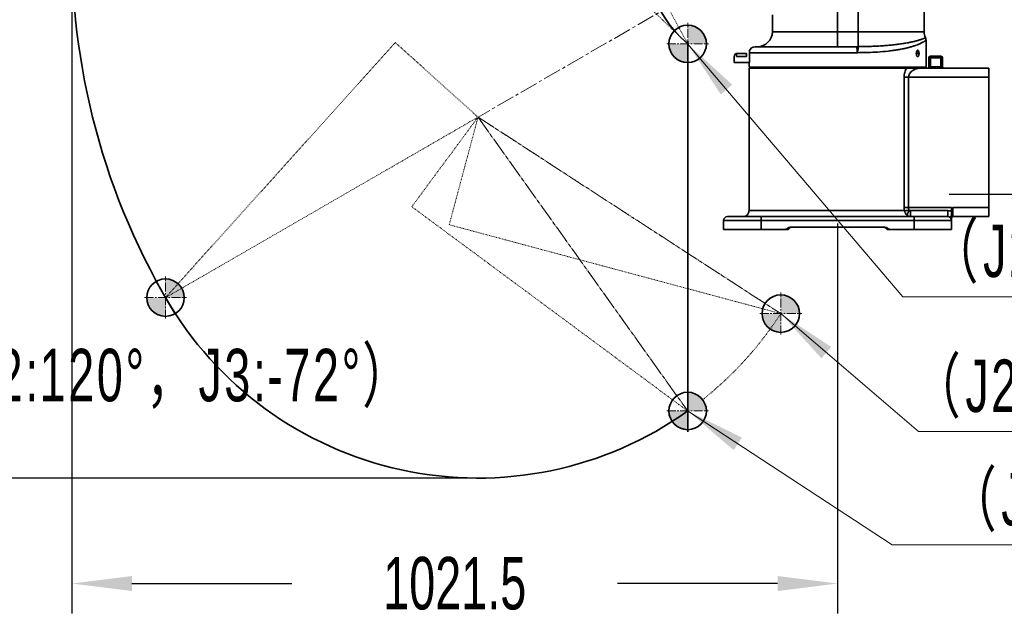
# Model space of a CAD drawing. Header units: millimetres. Extents: x 3881 to 9821, y -2100 to 2100.
# Tile 3 of 27: x 5085 to 6399, y -474 to 323. Entities that reach past the tile are written whole.
import ezdxf

# ---------------------------------------------------------------- set-up
doc = ezdxf.new("R2010")
doc.units = ezdxf.units.MM
doc.header["$PDSIZE"] = -5
doc.linetypes.add('点画线', pattern=[18, 12, -2, 2, -2])
doc.linetypes.add('虚线', pattern=[2, 1, -1])
doc.layers.get('0').update_dxf_attribs({"lineweight": 35})
for name, color, linetype, lineweight in [('中心线层', 1, '点画线', 18), ('尺寸线层', 3, 'Continuous', 18), ('粗实线层', 7, 'Continuous', 35), ('虚线层', 6, '虚线', 18)]:
    doc.layers.add(name, color=color, linetype=linetype, lineweight=lineweight)
doc.styles.add('标准', font='FSGB2312.ttf', dxfattribs={"width": 0.667})
doc.dimstyles.new('标准', dxfattribs={"dimscale": 20, "dimtxt": 3.5, "dimasz": 4, "dimexe": 2, "dimexo": 0, "dimtad": 1, "dimdsep": 46, "dimtxsty": '标准', "dimblk": '_CAXARROW', "dimcen": 0, "dimdle": 6, "dimazin": 2, "dimtfac": 0.707107, "dimtdec": 3, "dimtmove": 2, "dimatfit": 3, "dimfxl": 1, "dimfrac": 2, "dimtolj": 1, "dimarcsym": 1})

# ---------------------------------------------------------------- blocks, each defined once
blk = doc.blocks.new('_CAXARROW')
blk.add_hatch(color=0).paths.add_polyline_path([(0, 0), (-1, 0.125), (-1, -0.125)], flags=0)
blk = doc.blocks.new('*D33')
at = {"layer": 'Defpoints', "color": 0, "transparency": 16777216}
for p in [(4624.1, 1349.7), (6086.6, 1349.7), (5696.9, -288.3)]:
    blk.add_point(p, dxfattribs=at)
at = {"layer": '尺寸线层', "color": 0, "linetype": 'Continuous', "lineweight": -2, "transparency": 16777216}
for p, q in [((6086.6, 1349.7), (4584.1, 1349.7)), ((4624.1, 1269.7), (4624.1, 601.5)), ((4624.1, -208.3), (4624.1, 459.9)), ((5696.9, -288.3), (4584.1, -288.3))]:
    blk.add_line(p, q, dxfattribs=at)
at = {"layer": '尺寸线层', "color": 0, "lineweight": -2, "transparency": 16777216, "xscale": 80, "yscale": 80, "zscale": 80}
for p, rotation in [((4624.1, 1349.7), 90), ((4624.1, -288.3), 270)]:
    blk.add_blockref('_CAXARROW', p, dxfattribs=dict(at, rotation=rotation))
at = {"layer": '尺寸线层', "color": 0, "transparency": 16777216, "insert": (4624.1, 530.7), "char_height": 70, "width": 270.215, "attachment_point": 5, "rotation": 90, "style": '标准', "bg_fill": 3, "box_fill_scale": 1.1, "bg_fill_color": 256, "bg_fill_true_color": 13158600, "bg_fill_transparency": 0}
blk.add_mtext('\\A1;1638', dxfattribs=at)
blk = doc.blocks.new('*D34')
at = {"layer": 'Defpoints', "color": 0, "transparency": 16777216}
for p in [(5155.1, 418.1), (6176.6, 51.4), (6176.6, -428.9)]:
    blk.add_point(p, dxfattribs=at)
at = {"layer": '尺寸线层', "color": 0, "linetype": 'Continuous', "lineweight": -2, "transparency": 16777216}
for p, q in [((5155.1, 418.1), (5155.1, -468.9)), ((6176.6, 51.4), (6176.6, -468.9)), ((5235.1, -428.9), (5562.7, -428.9)), ((6096.6, -428.9), (5768.9, -428.9))]:
    blk.add_line(p, q, dxfattribs=at)
at = {"layer": '尺寸线层', "color": 0, "lineweight": -2, "transparency": 16777216, "xscale": 80, "yscale": 80, "zscale": 80, "rotation": 180}
blk.add_blockref('_CAXARROW', (5155.1, -428.9), dxfattribs=at)
at = {"layer": '尺寸线层', "color": 0, "lineweight": -2, "transparency": 16777216, "xscale": 80, "yscale": 80, "zscale": 80}
blk.add_blockref('_CAXARROW', (6176.6, -428.9), dxfattribs=at)
at = {"layer": '尺寸线层', "color": 0, "transparency": 16777216, "insert": (5665.8, -428.9), "char_height": 70, "width": 419.943, "attachment_point": 5, "style": '标准', "bg_fill": 3, "box_fill_scale": 1.1, "bg_fill_color": 256, "bg_fill_true_color": 13158600, "bg_fill_transparency": 0}
blk.add_mtext('\\A1;1021.5', dxfattribs=at)
blk = doc.blocks.new('*D35')
at = {"layer": 'Defpoints', "color": 0, "transparency": 16777216}
for p in [(6300.1, 418.2), (6325.7, 90.7)]:
    blk.add_point(p, dxfattribs=at)
at = {"layer": '尺寸线层', "color": 0, "linetype": 'Continuous', "lineweight": -2, "transparency": 16777216}
for p, q in [((6483, 498.2), (6483, 578.2)), ((6300.1, 418.2), (6523, 418.2)), ((6325.7, 90.7), (6523, 90.7)), ((6483, 10.7), (6483, -69.3))]:
    blk.add_line(p, q, dxfattribs=at)
at = {"layer": '尺寸线层', "color": 0, "transparency": 16777216, "insert": (6483, 257.8), "char_height": 70, "width": 352.283, "attachment_point": 5, "rotation": 90, "style": '标准', "bg_fill": 3, "box_fill_scale": 1.1, "bg_fill_color": 256, "bg_fill_true_color": 13158600, "bg_fill_transparency": 0}
blk.add_mtext('\\A1;327.5', dxfattribs=at)
at = {"layer": 'Defpoints', "color": 0, "transparency": 16777216}
blk.add_point((6483, 90.7), dxfattribs=at)
at = {"layer": '尺寸线层', "color": 0, "linetype": 'Continuous', "lineweight": -2, "transparency": 16777216}
blk.add_line((6483, 418.2), (6483, 90.7), dxfattribs=at)
at = {"layer": '尺寸线层', "color": 0, "lineweight": -2, "transparency": 16777216, "xscale": 80, "yscale": 80, "zscale": 80}
for p, rotation in [((6483, 418.2), 270), ((6483, 90.7), 90)]:
    blk.add_blockref('_CAXARROW', p, dxfattribs=dict(at, rotation=rotation))
blk = doc.blocks.new('4546')
at = {"layer": '粗实线层'}
h = blk.add_hatch(color=256, dxfattribs=at)
edge = h.paths.add_edge_path(flags=0)
edge.add_line((0, 0), (0, 12))
edge.add_line((0, 12), (0, 25))
edge.add_arc((0, 0), 25, 0, 90, ccw=False)
edge.add_line((25, 0), (0, 0))
edge = h.paths.add_edge_path(flags=0)
edge.add_arc((-317.6, 350.6), 473.1, 309.1469, 309.2302)
edge.add_arc((-317.6, 350.6), 473.1, 309.2302, 312.175)
edge.add_line((0, 0), (0, -25))
edge.add_arc((0, 0), 25, 220.6609, 270, ccw=False)
edge = h.paths.add_edge_path(flags=0)
edge.add_arc((0, 0), 25, 193.5545, 220.6609, ccw=False)
edge.add_arc((0, 0), 25, 180, 193.5545, ccw=False)
edge.add_line((-25, 0), (0, 0))
edge.add_arc((-317.6, 350.6), 473.1, 309.1469, 312.175, ccw=False)
at = {"layer": '中心线层'}
for p, q in [((0, -28), (0, 28)), ((-28, 0), (28, 0))]:
    blk.add_line(p, q, dxfattribs=at)
at = {"layer": '粗实线层'}
blk.add_circle((0, 0), 25, dxfattribs=at)
blk = doc.blocks.new('1231243we')
at = {"layer": '粗实线层', "color": 1, "linetype": '虚线', "lineweight": 18}
blk.add_line((0, -2.6), (-458, 146), dxfattribs=at)
at = {"layer": '粗实线层', "color": 3, "linetype": '虚线', "lineweight": 18}
blk.add_line((-458, 146), (0, 146), dxfattribs=at)
at = {"layer": '粗实线层', "linetype": '虚线', "lineweight": 18}
blk.add_line((0, 146), (0, -2.6), dxfattribs=at)
blk = doc.blocks.new('*X16')
at = {"layer": '尺寸线层', "linetype": 'Continuous'}
blk.add_hatch(color=0, dxfattribs=at).paths.add_polyline_path([(-657.1, -234.8), (-584.7, -270.3), (-595.6, -287.1)], flags=0)
at = {"layer": '尺寸线层', "color": 0, "linetype": 'Continuous'}
blk.add_line((-657.1, -234.8), (-384.4, -413.6), dxfattribs=at)
at = {"layer": '尺寸线层', "color": 0}
blk.add_line((-384.4, -413.6), (422.8, -413.6), dxfattribs=at)
at = {"layer": '尺寸线层', "color": 0, "insert": (39.7, -357.5), "char_height": 70, "width": 1532.286, "attachment_point": 5, "line_spacing_factor": 1.15057, "style": '标准'}
blk.add_mtext('\\T1.1;（J2:120%%D，J3:23.5%%D）', dxfattribs=at)
blk = doc.blocks.new('*X17')
at = {"layer": '尺寸线层', "linetype": 'Continuous'}
blk.add_hatch(color=0, dxfattribs=at).paths.add_polyline_path([(-532.8, -105), (-465.6, -149.4), (-478.6, -164.6)], flags=0)
at = {"layer": '尺寸线层', "color": 0, "linetype": 'Continuous'}
blk.add_line((-532.8, -105), (-348.9, -262.4), dxfattribs=at)
at = {"layer": '尺寸线层', "color": 0}
blk.add_line((-348.9, -262.4), (308.6, -262.4), dxfattribs=at)
at = {"layer": '尺寸线层', "color": 0, "insert": (-36.9, -206.3), "char_height": 70, "width": 1382.024, "attachment_point": 5, "line_spacing_factor": 1.15057, "style": '标准'}
blk.add_mtext('\\T1.1;（J2:120%%D，J3:45%%D）', dxfattribs=at)
blk = doc.blocks.new('*X19')
at = {"layer": '尺寸线层', "linetype": 'Continuous'}
blk.add_hatch(color=0, dxfattribs=at).paths.add_polyline_path([(-657.1, 254.8), (-597.6, 200.4), (-612.8, 187.4)], flags=0)
at = {"layer": '尺寸线层', "color": 0, "linetype": 'Continuous'}
blk.add_line((-657.1, 254.8), (-370.2, -82.4), dxfattribs=at)
at = {"layer": '尺寸线层', "color": 0}
blk.add_line((-370.2, -82.4), (464.7, -82.4), dxfattribs=at)
at = {"layer": '尺寸线层', "color": 0, "insert": (44, -26.3), "char_height": 70, "width": 1682.548, "attachment_point": 5, "line_spacing_factor": 1.15057, "style": '标准'}
blk.add_mtext('\\T1.1;（J2:48.77%%D，J3:87.5%%D）', dxfattribs=at)

msp = doc.modelspace()

# ---------------------------------------------------------------- linework, layer by layer
at = {"color": 0, "linetype": 'Continuous'}
for p, q in [((6176.588, 307.23), (6176.588, 470.606)), ((6204.195, 287.238), (6204.195, 460.004)), ((6292.158, 307.23), (6292.158, 427.322)), ((6089.588, 307.23), (6089.588, 329.781)), ((6089.588, 307.23), (6292.158, 307.23)), ((6204.195, 290.096), (6204.195, 290.9)), ((6294.588, 295.821), (6294.588, 259.73)), ((6042.644, 278.23), (6055.04, 278.23)), ((6058.842, 281.23), (6058.911, 281.23)), ((6059.018, 279.23), (6203.019, 279.23)), ((6201.154, 287.23), (6066.588, 287.23)), ((6281.644, 278.235), (6285.279, 278.235)), ((6038.642, 274.23), (6038.666, 274.23)), ((6038.642, 266.23), (6038.642, 274.23)), ((6038.642, 266.23), (6059.176, 266.23)), ((6038.666, 274.23), (6038.666, 266.23)), ((6055.196, 274.23), (6041.666, 274.23)), ((6058.588, 266.23), (6058.588, 259.73)), ((6059.176, 266.23), (6059.176, 274.23)), ((6316.588, 272.43), (6298.384, 272.43)), ((6298.384, 272.43), (6298.387, 258.75)), ((6300.384, 274.43), (6314.588, 274.43)), ((6300.384, 274.43), (6300.384, 260.53)), ((6314.401, 258.53), (6314.401, 274.43)), ((6316.399, 272.43), (6316.399, 260.53)), ((6316.588, 260.53), (6316.588, 272.43)), ((6294.588, 259.73), (6058.588, 259.73)), ((6294.588, 258.73), (6058.588, 258.73)), ((6058.588, 258.73), (6058.588, 258.53)), ((6268.514, 258.53), (6058.588, 258.53)), ((6058.588, 68.53), (6058.588, 258.53)), ((6061.588, 258.73), (6061.588, 258.53)), ((6099.088, 259.73), (6099.088, 258.73)), ((6252.403, 258.73), (6252.403, 259.73)), ((6252.642, 258.73), (6252.642, 259.73)), ((6268.514, 258.53), (6378.588, 258.53)), ((6291.588, 258.53), (6291.588, 258.73)), ((6294.588, 258.73), (6294.588, 258.53)), ((6298.384, 258.759), (6298.387, 258.75)), ((6298.588, 258.75), (6298.387, 258.75)), ((6298.588, 258.75), (6298.588, 259.056)), ((6300.384, 260.53), (6316.588, 260.53)), ((6300.384, 260.53), (6300.384, 258.53)), ((6378.588, 60.53), (6378.588, 258.53)), ((6265.369, 246.53), (6378.588, 246.53)), ((6265.369, 72.53), (6265.369, 246.53)), ((6271.388, 72.53), (6271.388, 246.53)), ((6058.588, 68.53), (6265.697, 68.53)), ((6265.369, 72.53), (6328.397, 72.53)), ((6323.588, 68.53), (6273.957, 68.53)), ((6273.957, 68.53), (6273.957, 60.53)), ((6323.588, 60.53), (6323.588, 68.53)), ((6328.397, 62.732), (6328.397, 72.53)), ((6328.588, 69.213), (6329.588, 68.667)), ((6330.588, 72.53), (6378.588, 72.53)), ((6330.588, 72.53), (6330.588, 60.53)), ((6328.588, 55.53), (6024.588, 55.53)), ((6024.588, 43.53), (6024.588, 55.53)), ((6029.588, 60.53), (6323.588, 60.53)), ((6074.588, 60.53), (6074.588, 43.53)), ((6278.588, 43.53), (6278.588, 60.53)), ((6326.986, 60.53), (6328.397, 60.53)), ((6327.012, 60.53), (6326.986, 60.53)), ((6328.588, 62.732), (6328.397, 62.732)), ((6328.397, 62.53), (6328.588, 62.53)), ((6328.397, 60.53), (6328.397, 62.53)), ((6328.404, 62.732), (6328.401, 62.53)), ((6328.588, 62.732), (6328.588, 62.53)), ((6328.588, 62.53), (6328.588, 43.53)), ((6330.588, 60.53), (6378.588, 60.53)), ((6024.588, 43.53), (6110.681, 43.53)), ((6238.276, 46.53), (6114.962, 46.53)), ((6242.557, 43.53), (6328.588, 43.53))]:
    msp.add_line(p, q, dxfattribs=at)
at = {"color": 8}
msp.add_line((5976.589, 294.684), (5976.589, -226.695), dxfattribs=at)
at = {"color": 0, "linetype": 'Continuous'}
msp.add_lwpolyline([(6294.588, 295.821), (6294.585, 296.044), (6294.567, 296.394), (6294.534, 296.744), (6294.486, 297.092), (6294.423, 297.436), (6294.345, 297.778), (6294.252, 298.116), (6294.144, 298.449), (6294.022, 298.777), (6293.894, 299.08)], dxfattribs=at)
for centre, radius, start, end in [((6069.588, 307.23), 20, 270, 0), ((6312.158, 307.23), 20, 180, 204.047091), ((6042.643, 274.229), 4.001, 89.985152, 179.978878), ((6042.665, 274.231), 3.999, 90.302576, 180.015621), ((6042.664, 274.305), 3.925, 90.000112, 90.286598), ((6066.588, 279.23), 8, 90, 165.522488), ((6201.28, 847.716), 560.486, 269.987189, 270.29798), ((6201.314, 839.696), 552.465, 270.298709, 270.463949), ((6201.399, 829.941), 542.711, 270.463391, 271.075954), ((6201.623, 817.285), 530.053, 271.077343, 271.502788), ((6206.198, 639.649), 360.357, 273.226227, 273.752096), ((6300.385, 272.432), 1.999, 90.039851, 180.039802), ((6314.4, 272.445), 1.985, 82.427443, 89.975216), ((6314.588, 272.43), 2, 0, 90), ((6314.4, 272.431), 1.999, 359.968611, 82.469877), ((6258.267, 258.231), 12.263, 172.969935, 177.663776), ((6259.613, 258.229), 12.005, 172.811925, 177.607075), ((6318.398, 260.529), 1.999, 179.966452, 269.966418), ((6318.588, 260.53), 2, 180, 266.666667), ((6050.588, 68.53), 8, 270, 0), ((6290.026, 72.54), 24.657, 180.022804, 189.35912), ((6353.097, 55.842), 27.919, 151.384821, 152.212214), ((6029.588, 55.53), 5, 90, 180), ((6323.588, 55.53), 5, 0.000013, 90), ((6330.588, 58.53), 2, 90, 180.000001), ((6115.877, 40.53), 6, 90, 150), ((6237.361, 40.53), 6, 30, 90)]:
    msp.add_arc(centre, radius, start, end, dxfattribs=at)
for points, knots in [([(6176.588, 307.23), (6176.591, 305.991), (6176.594, 303.555), (6176.594, 300.009), (6176.59, 296.714), (6176.581, 293.785), (6176.569, 291.622), (6176.557, 290.15), (6176.548, 289.264), (6176.538, 288.534), (6176.528, 287.968), (6176.517, 287.57), (6176.509, 287.362), (6176.502, 287.286)], [0, 0, 0, 0, 0.18639242, 0.36634883, 0.53347391, 0.68202874, 0.80680062, 0.85887104, 0.90344916, 0.94012537, 0.96860142, 0.98861416, 1, 1, 1, 1]), ([(6215.524, 287.415), (6218.289, 287.487), (6223.734, 287.674), (6231.755, 288.082), (6239.471, 288.611), (6246.833, 289.253), (6253.794, 289.998), (6260.312, 290.836), (6266.346, 291.754), (6271.857, 292.735), (6276.101, 293.613), (6279.209, 294.331), (6281.32, 294.854), (6283.277, 295.375), (6285.077, 295.887), (6286.716, 296.385), (6288.192, 296.864), (6289.502, 297.317), (6290.642, 297.736), (6291.486, 298.061), (6292.074, 298.298), (6292.452, 298.453), (6292.785, 298.592), (6293.075, 298.716), (6293.32, 298.823), (6293.497, 298.901), (6293.616, 298.955), (6293.689, 298.987), (6293.75, 299.015), (6293.801, 299.037), (6293.84, 299.054), (6293.866, 299.066), (6293.88, 299.072), (6293.888, 299.076), (6293.89, 299.076), (6293.894, 299.079), (6293.894, 299.078)], [0, 0, 0, 0, 0.10421609, 0.20528655, 0.30260982, 0.39560807, 0.48371987, 0.56641942, 0.64321348, 0.71365606, 0.77732753, 0.80650223, 0.8338383, 0.85928794, 0.8828041, 0.90433882, 0.92384303, 0.94126449, 0.95654624, 0.96962837, 0.97532528, 0.98044963, 0.98499447, 0.98895268, 0.99231703, 0.99508013, 0.99623388, 0.99723451, 0.99808108, 0.99877323, 0.99931107, 0.99969472, 0.99982877, 0.99992432, 0.99998139, 1, 1, 1, 1]), ([(6229.78, 280.065), (6234.531, 280.376), (6241.487, 280.974), (6250.494, 282.089), (6256.704, 283.025), (6262.506, 284.075), (6267.875, 285.222), (6272.792, 286.454), (6277.238, 287.75), (6281.199, 289.084), (6284.177, 290.241), (6286.306, 291.162), (6287.72, 291.815), (6289.003, 292.449), (6290.156, 293.055), (6291.177, 293.624), (6292.066, 294.149), (6292.817, 294.616), (6293.445, 295.026), (6293.901, 295.334), (6294.307, 295.619), (6294.407, 295.688), (6294.611, 295.838), (6294.588, 295.821)], [0, 0, 0, 0, 0.21197992, 0.31068329, 0.4039963, 0.4915678, 0.5731179, 0.64838701, 0.71715931, 0.77923856, 0.83442233, 0.85935945, 0.88247811, 0.90373714, 0.92308432, 0.94045861, 0.95578964, 0.96899298, 0.97997864, 0.98865492, 0.99492798, 0.9987248, 1, 1, 1, 1]), ([(6042.452, 278.139), (6042.389, 278.084), (6042.27, 277.924), (6042.126, 277.62), (6041.995, 277.221), (6041.833, 276.535), (6041.701, 275.527), (6041.666, 274.679), (6041.666, 274.23)], [0, 0, 0, 0, 0.06230043, 0.14512267, 0.24894651, 0.37241084, 0.66720781, 1, 1, 1, 1]), ([(6042.557, 278.207), (6042.548, 278.203), (6042.511, 278.185), (6042.477, 278.16), (6042.452, 278.139)], [0, 0, 0, 0, 0.23389174, 1, 1, 1, 1]), ([(6042.664, 278.23), (6042.655, 278.23), (6042.619, 278.228), (6042.583, 278.218), (6042.557, 278.207)], [0, 0, 0, 0, 0.24385886, 1, 1, 1, 1]), ([(6055.033, 276.73), (6055.018, 276.84), (6054.998, 277.05), (6054.995, 277.348), (6055.008, 277.606), (6055.027, 277.794), (6055.043, 277.923), (6055.053, 278.002), (6055.06, 278.07), (6055.064, 278.126), (6055.065, 278.17), (6055.062, 278.201), (6055.057, 278.223), (6055.045, 278.23), (6055.04, 278.23)], [0, 0, 0, 0, 0.22006024, 0.41719484, 0.58866318, 0.7320063, 0.79261412, 0.84553272, 0.89052678, 0.92744793, 0.95625843, 0.97708439, 0.99061953, 1, 1, 1, 1]), ([(6055.196, 274.23), (6055.196, 274.673), (6055.168, 275.509), (6055.086, 276.341), (6055.033, 276.73)], [0, 0, 0, 0, 0.52960839, 1, 1, 1, 1]), ([(6058.911, 281.23), (6058.923, 281.23), (6058.936, 281.198), (6058.943, 281.161), (6058.949, 281.107), (6058.953, 281.041), (6058.956, 280.922), (6058.956, 280.733), (6058.957, 280.456), (6058.961, 280.111), (6058.978, 279.695), (6059.002, 279.393), (6059.018, 279.23)], [0, 0, 0, 0, 0.01843171, 0.03710408, 0.06292255, 0.09609962, 0.13676124, 0.24118813, 0.37798044, 0.54901524, 0.75588401, 1, 1, 1, 1]), ([(6059.018, 279.23), (6059.07, 278.445), (6059.149, 276.779), (6059.176, 275.111), (6059.176, 274.23)], [0, 0, 0, 0, 0.47185213, 1, 1, 1, 1]), ([(6176.502, 287.286), (6176.502, 287.278), (6176.5, 287.264), (6176.498, 287.246), (6176.496, 287.237), (6176.494, 287.23), (6176.492, 287.23)], [0, 0, 0, 0, 0.42861152, 0.73659501, 0.92484556, 1, 1, 1, 1]), ([(6202.941, 279.23), (6202.941, 279.716), (6202.921, 280.698), (6202.829, 282.16), (6202.67, 283.563), (6202.479, 284.652), (6202.291, 285.422), (6202.144, 285.906), (6201.989, 286.317), (6201.829, 286.652), (6201.665, 286.91), (6201.498, 287.093), (6201.329, 287.204), (6201.209, 287.23), (6201.154, 287.23)], [0, 0, 0, 0, 0.17171698, 0.34769265, 0.51781385, 0.67113815, 0.73843449, 0.79828049, 0.85008268, 0.89371509, 0.92938392, 0.95790275, 0.9806831, 1, 1, 1, 1]), ([(6203.019, 279.23), (6203.152, 279.738), (6203.387, 280.737), (6203.676, 282.196), (6203.897, 283.546), (6204.033, 284.581), (6204.111, 285.316), (6204.154, 285.786), (6204.184, 286.194), (6204.202, 286.539), (6204.212, 286.815), (6204.212, 287.002), (6204.208, 287.115), (6204.205, 287.172), (6204.2, 287.211), (6204.197, 287.231), (6204.195, 287.238)], [0, 0, 0, 0, 0.19392077, 0.37942008, 0.54988127, 0.69959434, 0.76497326, 0.82326109, 0.87393418, 0.91653451, 0.95070853, 0.97612582, 0.98548422, 0.99258874, 0.99742696, 1, 1, 1, 1]), ([(6203.019, 279.23), (6207.006, 279.23), (6214.83, 279.329), (6222.648, 279.647), (6226.478, 279.863)], [0, 0, 0, 0, 0.50967055, 1, 1, 1, 1]), ([(6285.279, 278.235), (6285.279, 278.514), (6285.258, 279.065), (6285.165, 279.865), (6285.013, 280.603), (6284.806, 281.252), (6284.551, 281.791), (6284.253, 282.201), (6283.913, 282.469), (6283.53, 282.566), (6283.145, 282.467), (6282.79, 282.201), (6282.469, 281.793), (6282.186, 281.255), (6281.952, 280.605), (6281.777, 279.866), (6281.669, 279.066), (6281.644, 278.515), (6281.644, 278.235)], [0, 0, 0, 0, 0.08393956, 0.16531336, 0.24131374, 0.30986963, 0.36945388, 0.41943314, 0.4607985, 0.49696467, 0.53366029, 0.57627553, 0.62768438, 0.68851281, 0.75795994, 0.83446846, 0.91603776, 1, 1, 1, 1]), ([(6281.644, 278.235), (6281.644, 277.955), (6281.669, 277.403), (6281.777, 276.603), (6281.952, 275.864), (6282.186, 275.215), (6282.469, 274.677), (6282.79, 274.268), (6283.144, 274.003), (6283.41, 273.935), (6283.532, 273.935)], [0, 0, 0, 0, 0.16691122, 0.32906545, 0.48115918, 0.61921534, 0.74013812, 0.84233542, 0.92705162, 1, 1, 1, 1]), ([(6284.788, 281.258), (6284.384, 281.026), (6283.408, 280.512), (6282.392, 280.078), (6281.793, 279.865)], [0, 0, 0, 0, 0.42269334, 1, 1, 1, 1]), ([(6283.532, 273.935), (6283.653, 273.935), (6283.913, 274.001), (6284.253, 274.269), (6284.551, 274.679), (6284.806, 275.217), (6285.013, 275.867), (6285.165, 276.605), (6285.258, 277.404), (6285.279, 277.955), (6285.279, 278.235)], [0, 0, 0, 0, 0.07277413, 0.15601015, 0.2565792, 0.37647556, 0.51442478, 0.66735392, 0.83109552, 1, 1, 1, 1]), ([(6244.251, 258.72), (6244.135, 258.783), (6243.648, 259.071), (6243.204, 259.426), (6242.886, 259.72)], [0, 0, 0, 0, 0.2342849, 1, 1, 1, 1]), ([(6249.948, 259.718), (6249.879, 259.617), (6249.613, 259.249), (6249.294, 258.917), (6249.027, 258.719)], [0, 0, 0, 0, 0.26960274, 1, 1, 1, 1]), ([(6265.369, 246.53), (6265.368, 248.7), (6265.932, 252.888), (6267.53, 256.79), (6268.514, 258.53)], [0, 0, 0, 0, 0.52043569, 1, 1, 1, 1]), ([(6271.388, 246.53), (6271.388, 247.033), (6271.48, 248.034), (6271.877, 249.469), (6272.479, 250.796), (6273.472, 252.377), (6274.977, 254.059), (6277.016, 255.675), (6279.16, 256.92), (6281.345, 257.825), (6283.529, 258.389), (6284.993, 258.53), (6285.707, 258.53)], [0, 0, 0, 0, 0.07397618, 0.14692162, 0.21821651, 0.2876521, 0.42099957, 0.54798184, 0.66915832, 0.78475401, 0.89491829, 1, 1, 1, 1]), ([(6298.401, 258.8), (6298.396, 258.792), (6298.389, 258.779), (6298.384, 258.764), (6298.384, 258.759)], [0, 0, 0, 0, 0.60987415, 1, 1, 1, 1]), ([(6300.384, 260.53), (6300.313, 260.525), (6300.173, 260.499), (6299.978, 260.415), (6299.807, 260.295), (6299.649, 260.164), (6299.499, 260.03), (6299.312, 259.85), (6299.096, 259.628), (6298.86, 259.374), (6298.659, 259.146), (6298.523, 258.976), (6298.443, 258.864), (6298.412, 258.819), (6298.401, 258.8)], [0, 0, 0, 0, 0.07912451, 0.15744622, 0.23487014, 0.31135377, 0.38630243, 0.45974347, 0.60097784, 0.73142852, 0.84631899, 0.93983135, 0.97501618, 1, 1, 1, 1]), ([(6272.241, 68.812), (6271.627, 68.759), (6270.43, 68.641), (6268.701, 68.513), (6267.345, 68.471), (6266.362, 68.485), (6265.91, 68.512), (6265.697, 68.533)], [0, 0, 0, 0, 0.28159713, 0.55031791, 0.79321411, 0.90171718, 1, 1, 1, 1]), ([(6269.413, 62.22), (6268.942, 62.604), (6268.067, 63.485), (6267.173, 64.757), (6266.581, 65.865), (6266.087, 67.017), (6265.824, 67.921), (6265.697, 68.53)], [0, 0, 0, 0, 0.24461196, 0.49611033, 0.62295208, 0.74978597, 1, 1, 1, 1]), ([(6272.241, 68.812), (6271.901, 68.213), (6271.24, 66.973), (6270.505, 65.407), (6270.004, 64.187), (6269.721, 63.41), (6269.525, 62.768), (6269.438, 62.386), (6269.413, 62.22)], [0, 0, 0, 0, 0.28702249, 0.58560986, 0.72050542, 0.83680111, 0.93027562, 1, 1, 1, 1]), ([(6272.241, 68.812), (6271.97, 69.393), (6271.539, 70.609), (6271.388, 71.892), (6271.388, 72.53)], [0, 0, 0, 0, 0.50129005, 1, 1, 1, 1]), ([(6273.957, 68.53), (6273.664, 68.53), (6273.082, 68.581), (6272.514, 68.718), (6272.241, 68.812)], [0, 0, 0, 0, 0.50354348, 1, 1, 1, 1]), ([(6328.397, 67.792), (6328.012, 67.917), (6326.444, 68.351), (6324.808, 68.53), (6323.588, 68.53)], [0, 0, 0, 0, 0.24942954, 1, 1, 1, 1]), ([(6328.588, 62.732), (6328.588, 63.195), (6328.657, 64.148), (6328.975, 66.134), (6329.333, 67.641), (6329.588, 68.667)], [0, 0, 0, 0, 0.22999562, 0.47417262, 1, 1, 1, 1]), ([(6330.588, 72.53), (6330.503, 72.207), (6330.164, 70.921), (6329.828, 69.634), (6329.588, 68.667)], [0, 0, 0, 0, 0.251225, 1, 1, 1, 1]), ([(6159.412, 60.53), (6162.272, 60.53), (6166.565, 60.507), (6172.29, 60.483), (6176.588, 60.477), (6180.886, 60.483), (6186.611, 60.508), (6190.903, 60.53), (6193.764, 60.53)], [0, 0, 0, 0, 0.24977815, 0.37486059, 0.49999233, 0.6251268, 0.75021565, 1, 1, 1, 1]), ([(6273.957, 60.53), (6273.151, 60.53), (6271.499, 60.84), (6270.059, 61.691), (6269.413, 62.22)], [0, 0, 0, 0, 0.49125937, 1, 1, 1, 1]), ([(6326.986, 60.53), (6327.086, 60.302), (6327.245, 59.845), (6327.437, 59.183), (6327.626, 58.604), (6327.781, 58.259), (6327.868, 58.115)], [0, 0, 0, 0, 0.29017733, 0.56232392, 0.80324679, 1, 1, 1, 1]), ([(6106.681, 43.53), (6106.867, 43.53), (6107.239, 43.577), (6107.769, 43.757), (6108.273, 43.999), (6108.921, 44.362), (6109.715, 44.846), (6111.009, 45.576), (6112.729, 46.303), (6114.22, 46.53), (6114.962, 46.53)], [0, 0, 0, 0, 0.06253063, 0.12509146, 0.18765306, 0.2502115, 0.37532277, 0.50042963, 0.75033978, 1, 1, 1, 1]), ([(6238.276, 46.53), (6239.018, 46.53), (6240.509, 46.303), (6242.229, 45.576), (6243.523, 44.846), (6244.317, 44.362), (6244.966, 43.999), (6245.469, 43.757), (6245.999, 43.577), (6246.371, 43.53), (6246.557, 43.53)], [0, 0, 0, 0, 0.24965266, 0.49956723, 0.62468234, 0.7498041, 0.81236648, 0.87493185, 0.93748251, 1, 1, 1, 1])]:
    msp.add_open_spline(points, degree=3, knots=knots, dxfattribs=at)
msp.add_open_spline([(6330.588, 72.53), (6329.898, 71.439), (6329.206, 70.346), (6328.588, 69.213)], degree=3, dxfattribs=at)
at = {"layer": '中心线层', "ltscale": 2}
for p, q in [((6086.588, 418.23), (5696.877, 193.23)), ((5696.877, 193.23), (6100.811, -68.841))]:
    msp.add_line(p, q, dxfattribs=at)

# ---------------------------------------------------------------- next in the draw order: dimensions: what is measured, and where the dimension line sits
at = {"layer": '尺寸线层', "color": 7}
for base, p1, p2, angle, override, picture, middle in [((4624.06174, 1349.73266), (5696.87654, -288.2723), (6086.58797, 1349.73266), 90, {"dimsah": 1, "dimtfac": 1, "dimtfill": 1, "dimtzin": 8}, '*D33', (4624.06174, 530.73018)), ((6482.999, 90.73), (6300.071, 418.23), (6325.664, 90.73), 270, {"dimsah": 1, "dimtfill": 1}, '*D35', (6482.999, 257.77))]:
    dim = msp.add_linear_dim(base=base, p1=p1, p2=p2, angle=angle, dimstyle='标准', override=override, dxfattribs=at)
    dim.commit()
    dim.dimension.update_dxf_attribs({"geometry": picture, "text_midpoint": middle, "dimtype": 160})

# ---------------------------------------------------------------- next in the draw order: dimensions: what is measured, and where the dimension line sits
dim = msp.add_linear_dim(base=(6176.588, -428.939), p1=(5155.086, 418.072), p2=(6176.588, 51.449), angle=0, dimstyle='标准', override={"dimsah": 1, "dimtfill": 1, "dimtzin": 8}, dxfattribs=at)
dim.commit()
dim.dimension.update_dxf_attribs({"geometry": '*D34', "text_midpoint": (5665.837, -428.939), "dimtype": 160})

# ---------------------------------------------------------------- next in the draw order: linework, layer by layer
at = {"layer": '中心线层', "ltscale": 2}
msp.add_line((5696.877, 193.23), (5976.589, -198.695), dxfattribs=at)
at = {"layer": '粗实线层', "color": 8}
for centre, radius, start, end in [((6086.588, 418.23), 931.502, 15, 211.537771), ((6086.588, 418.23), 168.224, 105.395544, 229.165227), ((5696.877, 193.23), 481.502, 210, 305.515054)]:
    msp.add_arc(centre, radius, start, end, dxfattribs=at)
at = {"layer": '虚线层'}
msp.add_arc((5696.877, 193.23), 481.502, 308.490232, 327.024636, dxfattribs=at)

# ---------------------------------------------------------------- next in the draw order: block references
at = {"layer": '尺寸线层'}
for name in ['*X19', '*X17', '*X16']:
    msp.add_blockref(name, (6633.652, 36.138), dxfattribs=at)
at = {"layer": '粗实线层'}
for p, rotation in [((5746.365, 712.943), 136.2965355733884), ((5635.787, 420.699), 17.97536375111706), ((5694.948, 194.968), 47.97536375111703), ((5695.332, 191.144), 143.4904179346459), ((5696.205, 190.723), 165.0000000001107)]:
    msp.add_blockref('1231243we', p, dxfattribs=dict(at, rotation=rotation))
for p in [(5976.589, 290.952), (5279.883, -47.521), (6100.811, -68.841), (5976.589, -198.695)]:
    msp.add_blockref('4546', p, dxfattribs=at)

# ---------------------------------------------------------------- next in the draw order: texts
at = {"layer": '尺寸线层', "color": 7, "insert": (5281.289, -155.918), "char_height": 70, "width": 29143.0976, "attachment_point": 5, "line_spacing_factor": 1.15057, "style": '标准'}
msp.add_mtext('\\T1.1;（J2:120%%D，J3:-72%%D）', dxfattribs=at)

doc.saveas('drawing.dxf')
